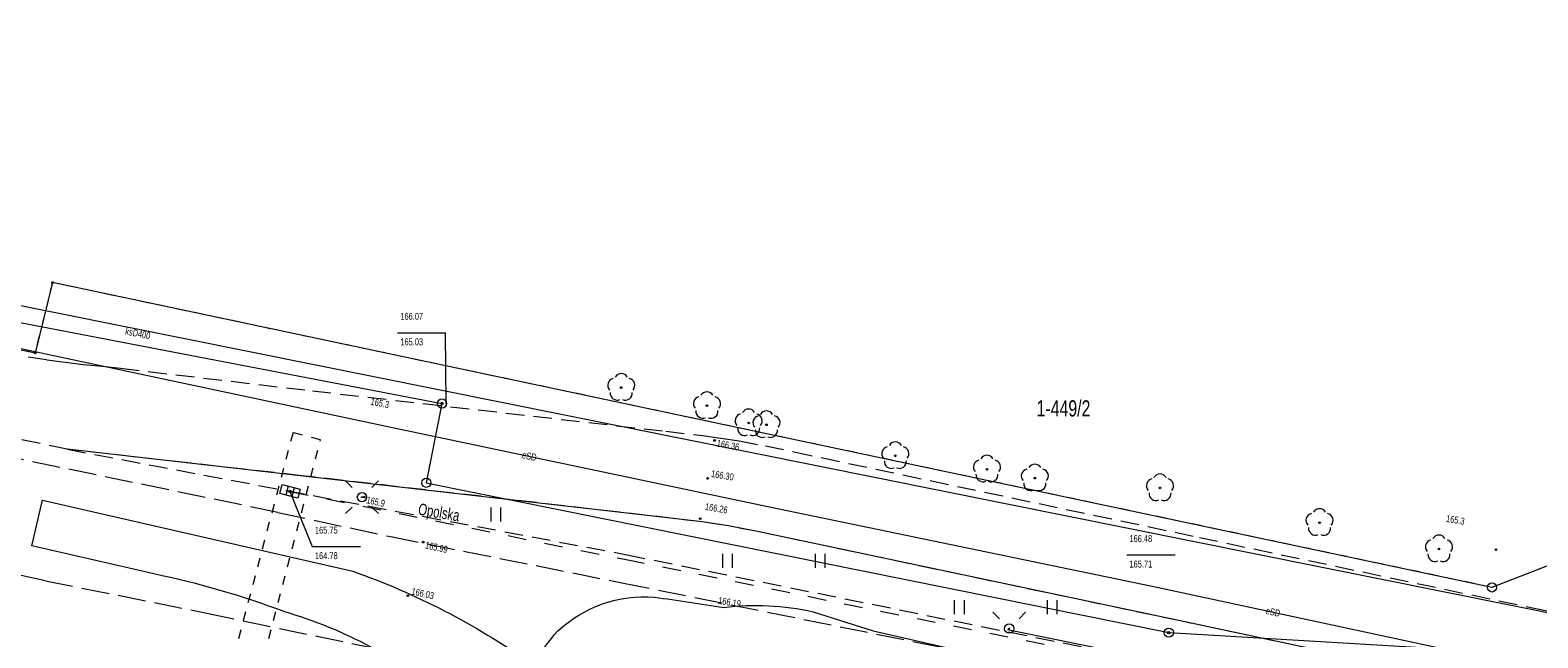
# Model space of a CAD drawing. Header units: millimetres. Extents: x -2869190 to 831897, y -1534405 to -3798.
# Tile 41 of 49: x -4184 to 77109, y -670005 to -637255. Entities that reach past the tile are written whole.
import ezdxf
from ezdxf.xclip import XClip

# ---------------------------------------------------------------- set-up
doc = ezdxf.new("R2010")
doc.units = ezdxf.units.MM
doc.header["$MEASUREMENT"] = 0
doc.header["$XCLIPFRAME"] = 0
for name, pattern in [('1_OTKC', [1500, 1000, -500]), ('1_OTKJ', [2000, 1500, -500]), ('1_OTKZ_B', [1000, 500, -500]), ('1_OTZI', [1500, 1000, -500]), ('3_SUKL', [2000, 1000, -1000]), ('GUZ', [1000, 500, -500])]:
    doc.linetypes.add(name, pattern=pattern)
for name, color, linetype, lineweight in [('Mapa robocza Poniatowa_1_Dzialki_Nr_pióra__7', 7, 'Continuous', 18), ('Mapa robocza Poniatowa_1_Numery_dzialek_Nr_pióra__7', 7, 'Continuous', 18), ('Mapa robocza Poniatowa_1_OTK_E_T_8_Nr_pióra__7', 7, 'Continuous', 18), ('Mapa robocza Poniatowa_1_OTK_L_0_Nr_pióra__7', 7, 'Continuous', 18), ('Mapa robocza Poniatowa_1_OTK_L_2_Nr_pióra__7', 7, 'Continuous', 18), ('Mapa robocza Poniatowa_1_OTK_L_8_Nr_pióra__7', 7, 'Continuous', 18), ('Mapa robocza Poniatowa_1_OTR_T_0_Nr_pióra__7', 7, 'Continuous', 18), ('Mapa robocza Poniatowa_1_OTR_T_1_Nr_pióra__7', 7, 'Continuous', 18), ('Mapa robocza Poniatowa_1_OTZ_L_3_Nr_pióra__7', 7, 'Continuous', 18), ('Mapa robocza Poniatowa_1_OTZ_T_0_Nr_pióra__3', 3, 'Continuous', 18), ('Mapa robocza Poniatowa_1_Punkty_Nr_pióra__7', 7, 'Continuous', 18), ('Mapa robocza Poniatowa_1_SUE_T_3_Nr_pióra__7', 7, 'Continuous', 18), ('Mapa robocza Poniatowa_1_SUEP_E_T_0_Nr_pióra__1', 1, 'Continuous', 18), ('Mapa robocza Poniatowa_1_SUEP_L_0_Nr_pióra__1', 1, 'Continuous', 18), ('Mapa robocza Poniatowa_1_SUK_L_2_Nr_pióra__34', 34, 'Continuous', 18), ('Mapa robocza Poniatowa_1_SUK_T_1_Nr_pióra__34', 34, 'Continuous', 18), ('Mapa robocza Poniatowa_1_SUKP_E_T_0_Nr_pióra__34', 34, 'Continuous', 18), ('Mapa robocza Poniatowa_1_SUKP_L_0_Nr_pióra__34', 34, 'Continuous', 18), ('Mapa robocza Poniatowa_1_SUKR_T_0_Nr_pióra__34', 34, 'Continuous', 18), ('Mapa robocza Poniatowa_1_SUP_T_0_Nr_pióra__7', 7, 'Continuous', 18), ('Mapa robocza Poniatowa_1_SUTP_L_0_Nr_pióra__30', 30, 'Continuous', 18), ('Mapa robocza Poniatowa_1_SUTR_T_0_Nr_pióra__30', 30, 'Continuous', 18), ('Mapa robocza Poniatowa_1_Uzytki_Nr_pióra__90', 3, 'Continuous', 18), ('PZT woda_Nr_pióra__38', 30, 'Continuous', 13)]:
    doc.layers.add(name, color=color, linetype=linetype, lineweight=lineweight)
doc.layers.add('PZT', color=7, linetype='Continuous')
doc.layers.add('PZT woda_Nr_pióra__217', color=7, linetype='Continuous', lineweight=20, true_color=0xd90005)
doc.styles.add('GENERATED_STYLE_1', font='txt')

# ---------------------------------------------------------------- blocks, each defined once
blk = doc.blocks.new('Rysunek_1_1', base_point=(-1018646, -779702))
at = {"layer": 'Mapa robocza Poniatowa_1_Dzialki_Nr_pióra__7', "linetype": 'Continuous'}
for p, q in [((-3913, -654655), (-33313, -648595)), ((-2983, -650855), (-3913, -654655)), ((74637, -667285), (-2983, -650855)), ((81277, -664715), (74637, -667285))]:
    blk.add_line(p, q, dxfattribs=at)
at = {"layer": 'Mapa robocza Poniatowa_1_OTK_L_0_Nr_pióra__7', "linetype": '1_OTKJ'}
for p, q in [((9167, -663245), (-19973, -657235)), ((-3363, -666925), (-22213, -662935)), ((9167, -663245), (15263, -664552)), ((15263, -664552), (27727, -667035)), ((-3363, -666925), (5337, -668675)), ((27727, -667035), (57157, -672975)), ((5337, -668675), (15727, -670845))]:
    blk.add_line(p, q, dxfattribs=at)
at = {"layer": 'Mapa robocza Poniatowa_1_OTK_L_2_Nr_pióra__7', "linetype": '1_OTKC'}
for p, q in [((-2183, -659845), (-30583, -653935)), ((-4283, -654855), (-3283, -655015)), ((-3283, -655015), (-2293, -655145)), ((-2293, -655145), (-1303, -655265)), ((-1303, -655265), (-303, -655365)), ((-303, -655365), (697, -655475)), ((697, -655475), (11037, -656695)), ((11037, -656695), (30087, -658875)), ((30087, -658875), (32067, -659105)), ((32067, -659105), (33057, -659235)), ((33057, -659235), (34047, -659395)), ((10457, -661265), (-2183, -659845)), ((34047, -659395), (35457, -659655)), ((35457, -659655), (37007, -659985)), ((37007, -659985), (58867, -664595)), ((29077, -663405), (10457, -661265)), ((30497, -663575), (29077, -663405)), ((32057, -663755), (30497, -663575)), ((33467, -663975), (32057, -663755)), ((35027, -664275), (33467, -663975)), ((57917, -669115), (35027, -664275)), ((58867, -664595), (76907, -668405)), ((76907, -668405), (88937, -670955)), ((76057, -672955), (57917, -669115))]:
    blk.add_line(p, q, dxfattribs=at)
at = {"layer": 'Mapa robocza Poniatowa_1_OTK_L_8_Nr_pióra__7', "linetype": '1_OTKZ_B'}
for p, q in [((9990, -658938), (6629, -671646)), ((11475, -659340), (9990, -658938)), ((8174, -671976), (11475, -659340))]:
    blk.add_line(p, q, dxfattribs=at)
at = {"layer": 'Mapa robocza Poniatowa_1_OTR_T_0_Nr_pióra__7', "linetype": 'Continuous'}
for centre in [(32717, -659365), (32347, -661415), (31947, -663585), (17007, -664845), (16177, -667735)]:
    blk.add_circle(centre, 45, dxfattribs=at)
at = {"layer": 'Mapa robocza Poniatowa_1_OTR_T_1_Nr_pióra__7', "linetype": 'Continuous'}
for centre in [(13837, -662415), (74857, -665255)]:
    blk.add_circle(centre, 45, dxfattribs=at)
at = {"layer": 'Mapa robocza Poniatowa_1_OTZ_L_3_Nr_pióra__7', "linetype": 'Continuous'}
for p, q in [((29077, -663405), (-2183, -659845)), ((20665, -663730), (20665, -662980)), ((21190, -663730), (21190, -662980)), ((30497, -663575), (29077, -663405)), ((32057, -663755), (30497, -663575)), ((33467, -663975), (32057, -663755)), ((35027, -664275), (33467, -663975)), ((57917, -669115), (35027, -664275)), ((33165, -666230), (33165, -665480)), ((33690, -666230), (33690, -665480)), ((38165, -666230), (38165, -665480)), ((38690, -666230), (38690, -665480)), ((45665, -668730), (45665, -667980)), ((46190, -668730), (46190, -667980)), ((50665, -668730), (50665, -667980)), ((51190, -668730), (51190, -667980)), ((76057, -672955), (57917, -669115))]:
    blk.add_line(p, q, dxfattribs=at)
at = {"layer": 'Mapa robocza Poniatowa_1_OTZ_L_3_Nr_pióra__7', "linetype": '1_OTZI'}
for p, q in [((-2183, -659845), (27987, -665525)), ((27987, -665525), (57437, -671475))]:
    blk.add_line(p, q, dxfattribs=at)
at = {"layer": 'Mapa robocza Poniatowa_1_OTZ_T_0_Nr_pióra__3', "linetype": 'Continuous'}
for centre in [(27687, -656515), (32307, -657495), (34557, -658425), (35517, -658525), (42467, -660195), (47407, -660915), (49987, -661395), (56737, -661925), (65337, -663795), (71777, -665215)]:
    blk.add_circle(centre, 45, dxfattribs=at)
for centre, start, end in [((27687, -656140), 30.14012, 149.85988), ((27331, -656399), 102.14447, 221.86002), ((27467, -656818), 174.14818, 293.85423), ((27908, -656818), 246.14577, 5.85182), ((28044, -656399), 318.13998, 77.85553), ((32307, -657120), 30.14012, 149.85988), ((31951, -657379), 102.14447, 221.86002), ((32664, -657379), 318.13998, 77.85553), ((32087, -657798), 174.14818, 293.85423), ((32528, -657798), 246.14577, 5.85182), ((34201, -658309), 102.14447, 221.86002), ((34557, -658050), 30.14012, 149.85988), ((35161, -658409), 102.14447, 221.86002), ((34914, -658309), 318.13998, 77.85553), ((35517, -658150), 30.14012, 149.85988), ((35874, -658409), 318.13998, 77.85553), ((34337, -658728), 174.14818, 293.85423), ((34778, -658728), 246.14577, 5.85182), ((35297, -658828), 174.14818, 293.85423), ((35738, -658828), 246.14577, 5.85182), ((42111, -660079), 102.14447, 221.86002), ((42467, -659820), 30.14012, 149.85988), ((42824, -660079), 318.13998, 77.85553), ((42247, -660498), 174.14818, 293.85423), ((42688, -660498), 246.14577, 5.85182), ((47051, -660799), 102.14447, 221.86002), ((47407, -660540), 30.14012, 149.85988), ((47764, -660799), 318.13998, 77.85553), ((49987, -661020), 30.14012, 149.85988), ((47187, -661218), 174.14818, 293.85423), ((47628, -661218), 246.14577, 5.85182), ((49631, -661279), 102.14447, 221.86002), ((49767, -661698), 174.14818, 293.85423), ((50208, -661698), 246.14577, 5.85182), ((50344, -661279), 318.13998, 77.85553), ((56381, -661809), 102.14447, 221.86002), ((56737, -661550), 30.14012, 149.85988), ((57094, -661809), 318.13998, 77.85553), ((56517, -662228), 174.14818, 293.85423), ((56958, -662228), 246.14577, 5.85182), ((64981, -663679), 102.14447, 221.86002), ((65337, -663420), 30.14012, 149.85988), ((65694, -663679), 318.13998, 77.85553), ((65117, -664098), 174.14818, 293.85423), ((65558, -664098), 246.14577, 5.85182), ((71421, -665099), 102.14447, 221.86002), ((71777, -664840), 30.14012, 149.85988), ((72134, -665099), 318.13998, 77.85553), ((71557, -665518), 174.14818, 293.85423), ((71998, -665518), 246.14577, 5.85182)]:
    blk.add_arc(centre, 375, start, end, dxfattribs=at)
at = {"layer": 'Mapa robocza Poniatowa_1_Punkty_Nr_pióra__7', "linetype": 'Continuous'}
for centre, radius in [((-2983, -650855), 45), ((-3913, -654655), 45), ((74637, -667285), 250)]:
    blk.add_circle(centre, radius, dxfattribs=at)
at = {"layer": 'Mapa robocza Poniatowa_1_SUE_T_3_Nr_pióra__7', "linetype": 'Continuous'}
for p, q in [((13177, -661894), (12823, -661541)), ((14238, -661894), (14591, -661541)), ((13177, -662955), (12823, -663309)), ((14238, -662955), (14591, -663309)), ((48077, -668974), (47723, -668621)), ((49138, -668974), (49491, -668621))]:
    blk.add_line(p, q, dxfattribs=at)
for centre, radius in [((13707, -662425), 250), ((13707, -662425), 25), ((48607, -669505), 250), ((48607, -669505), 25)]:
    blk.add_circle(centre, radius, dxfattribs=at)
at = {"layer": 'Mapa robocza Poniatowa_1_SUEP_L_0_Nr_pióra__1', "linetype": 'Continuous'}
for p, q in [((-3083, -654765), (-29473, -649125)), ((15347, -658695), (-3083, -654765)), ((35597, -662945), (15347, -658695)), ((56307, -667245), (35597, -662945)), ((82687, -672885), (56307, -667245)), ((48517, -669555), (76147, -675175))]:
    blk.add_line(p, q, dxfattribs=at)
at = {"layer": 'Mapa robocza Poniatowa_1_SUK_L_2_Nr_pióra__34', "linetype": '3_SUKL'}
for p, q in [((9827, -662115), (27952, -665787)), ((27952, -665787), (57397, -671738))]:
    blk.add_line(p, q, dxfattribs=at)
at = {"layer": 'Mapa robocza Poniatowa_1_SUK_T_1_Nr_pióra__34', "linetype": 'Continuous'}
for p, q in [((9280, -662231), (9406, -661747)), ((10248, -662483), (9280, -662231)), ((9406, -661747), (10374, -661999)), ((9721, -661829), (9595, -662313)), ((10060, -661917), (9933, -662401)), ((10374, -661999), (10248, -662483))]:
    blk.add_line(p, q, dxfattribs=at)
at = {"layer": 'Mapa robocza Poniatowa_1_SUKP_L_0_Nr_pióra__34', "linetype": 'Continuous'}
blk.add_line((115917, -676365), (-78547, -637255), dxfattribs=at)
at = {"layer": 'Mapa robocza Poniatowa_1_SUKR_T_0_Nr_pióra__34', "linetype": 'Continuous'}
for p, q in [((9827, -662115), (11022, -665084)), ((11022, -665084), (13627, -665084))]:
    blk.add_line(p, q, dxfattribs=at)
blk.add_circle((9827, -662115), 62.5, dxfattribs=at)
at = {"layer": 'Mapa robocza Poniatowa_1_SUP_T_0_Nr_pióra__7', "linetype": 'Continuous'}
for centre in [(18022, -657375), (17177, -661645), (57207, -669725)]:
    blk.add_circle(centre, 250, dxfattribs=at)
at = {"layer": 'Mapa robocza Poniatowa_1_SUTP_L_0_Nr_pióra__30', "linetype": 'Continuous'}
for p, q in [((-22223, -649665), (18022, -657375)), ((18022, -657375), (17177, -661645)), ((17177, -661645), (57207, -669725)), ((57207, -669725), (78137, -670955))]:
    blk.add_line(p, q, dxfattribs=at)
at = {"layer": 'Mapa robocza Poniatowa_1_SUTR_T_0_Nr_pióra__30', "linetype": 'Continuous'}
for p, q in [((15627, -653562), (18205, -653559)), ((18247, -657395), (18205, -653559)), ((54940, -665538), (57546, -665535))]:
    blk.add_line(p, q, dxfattribs=at)
for centre in [(18022, -657375), (57207, -669725)]:
    blk.add_circle(centre, 62.5, dxfattribs=at)
at = {"layer": 'Mapa robocza Poniatowa_1_Uzytki_Nr_pióra__90', "linetype": 'GUZ'}
for p, q in [((-3913, -654655), (-33313, -648595)), ((-2983, -650855), (-3913, -654655)), ((74637, -667285), (-2983, -650855)), ((81277, -664715), (74637, -667285))]:
    blk.add_line(p, q, dxfattribs=at)
at = {"layer": 'Mapa robocza Poniatowa_1_Numery_dzialek_Nr_pióra__7', "linetype": 'Continuous', "insert": (50081, -657201), "char_height": 875, "attachment_point": 1, "style": 'GENERATED_STYLE_1'}
blk.add_mtext('\\A1;{\\W0.700000x;\\fArial|b0|i0|c238|p38;1-449/2}', dxfattribs=at)
at = {"layer": 'Mapa robocza Poniatowa_1_OTK_E_T_8_Nr_pióra__7', "linetype": 'Continuous', "insert": (16741, -663143), "char_height": 625, "attachment_point": 4, "rotation": 350.29, "style": 'GENERATED_STYLE_1'}
blk.add_mtext('\\A1;{\\W0.700000x;\\fArial|b0|i0|c238|p38;Opolska}', dxfattribs=at)
at = {"layer": 'Mapa robocza Poniatowa_1_OTR_T_0_Nr_pióra__7', "linetype": 'Continuous', "char_height": 375, "style": 'GENERATED_STYLE_1'}
for s, insert, attachment_point, rotation in [('\\A1;{\\W0.700000x;\\fArial|b0|i0|c238|p38;166.36}', (32878, -659323), 1, 349.35552), ('\\A1;{\\W0.700000x;\\fArial|b0|i0|c238|p38;166.30}', (32542, -661153), 4, 350.76917), ('\\A1;{\\W0.700000x;\\fArial|b0|i0|c238|p38;166.26}', (32180, -663108), 7, 350.41183), ('\\A1;{\\W0.700000x;\\fArial|b0|i0|c238|p38;165.99}', (17169, -664809), 1, 347.4), ('\\A1;{\\W0.700000x;\\fArial|b0|i0|c238|p38;166.03}', (16387, -667485), 4, 347.4), ('\\A1;{\\W0.700000x;\\fArial|b0|i0|c238|p38;166.19}', (32954, -667797), 1, 350.5753)]:
    blk.add_mtext(s, dxfattribs=dict(at, insert=insert, attachment_point=attachment_point, rotation=rotation))
at = {"layer": 'Mapa robocza Poniatowa_1_OTR_T_1_Nr_pióra__7', "linetype": 'Continuous', "char_height": 375, "attachment_point": 1, "style": 'GENERATED_STYLE_1'}
for s, insert, rotation in [('\\A1;{\\W0.700000x;\\fArial|b0|i0|c238|p38;165.9}', (13999, -662378), 347.46045), ('\\A1;{\\W0.700000x;\\fArial|b0|i0|c238|p38;165.3}', (72200, -663377), 350.33493)]:
    blk.add_mtext(s, dxfattribs=dict(at, insert=insert, rotation=rotation))
at = {"layer": 'Mapa robocza Poniatowa_1_SUEP_E_T_0_Nr_pióra__1', "linetype": 'Continuous', "char_height": 375, "attachment_point": 4, "style": 'GENERATED_STYLE_1'}
for insert, rotation in [((22353, -660138), 348.138), ((62449, -668537), 347.94)]:
    blk.add_mtext('\\A1;{\\W0.700000x;\\fArial|b0|i0|c238|p38;eSD}', dxfattribs=dict(at, insert=insert, rotation=rotation))
at = {"layer": 'Mapa robocza Poniatowa_1_SUKP_E_T_0_Nr_pióra__34', "linetype": 'Continuous', "insert": (960, -653470), "char_height": 375, "attachment_point": 4, "rotation": 348.44, "style": 'GENERATED_STYLE_1'}
blk.add_mtext('\\A1;{\\W0.700000x;\\fArial|b0|i0|c238|p38;ksD400}', dxfattribs=at)
at = {"layer": 'Mapa robocza Poniatowa_1_SUKR_T_0_Nr_pióra__34', "linetype": 'Continuous', "char_height": 375, "attachment_point": 1, "style": 'GENERATED_STYLE_1'}
for s, insert in [('\\A1;{\\W0.700000x;\\fArial|b0|i0|c238|p38;165.75}', (11172, -664014)), ('\\A1;{\\W0.700000x;\\fArial|b0|i0|c238|p38;164.78}', (11172, -665389))]:
    blk.add_mtext(s, dxfattribs=dict(at, insert=insert))
at = {"layer": 'Mapa robocza Poniatowa_1_SUTR_T_0_Nr_pióra__30', "linetype": 'Continuous', "char_height": 375, "style": 'GENERATED_STYLE_1'}
for s, insert, attachment_point, rotation in [('\\A1;{\\W0.700000x;\\fArial|b0|i0|c238|p38;166.07}', (15775, -652491), 1, 0.07201), ('\\A1;{\\W0.700000x;\\fArial|b0|i0|c238|p38;165.03}', (15777, -653866), 1, 0.07201), ('\\A1;{\\W0.700000x;\\fArial|b0|i0|c238|p38;165.3}', (14184, -657257), 4, 348.95), ('\\A1;{\\W0.700000x;\\fArial|b0|i0|c238|p38;166.48}', (55089, -664467), 1, 0.07001), ('\\A1;{\\W0.700000x;\\fArial|b0|i0|c238|p38;165.71}', (55090, -665842), 1, 0.07001)]:
    blk.add_mtext(s, dxfattribs=dict(at, insert=insert, attachment_point=attachment_point, rotation=rotation))

msp = doc.modelspace()

# ---------------------------------------------------------------- linework, layer by layer
at = {"layer": 'PZT woda_Nr_pióra__217', "linetype": 'Continuous', "flags": 128}
msp.add_lwpolyline([(58195.8, -673482.9), (57642.3, -675953.7), (41848.9, -672534.1), (37618.9, -671862, 0.2590145), (29890.2, -674075.9, 0.151752), (26367.8, -680643, 0.2032655), (26892.6, -683394.3), (30680.9, -690165.8), (34100.5, -691075), (33349.4, -693506.3), (27715.9, -692794.7), (25852.6, -692559.3, -0.2962676), (21015.1, -687517.1, -0.0790473), (21133.7, -680776.7), (22062.7, -675953.7), (22398.7, -673384.1, -0.1392192), (24266.5, -669626.6, -0.2067993), (29475.1, -667809.9, -0.0015386), (33211, -668363.4, -0.0871398), (38034, -668600.6), (41272.4, -669632)], format="xyb", close=True, dxfattribs=at)
at = {"layer": 'PZT woda_Nr_pióra__38', "linetype": 'Continuous', "flags": 128}
msp.add_lwpolyline([(18373.2, -673393.2, 0.1087226), (9549.5, -668611.3, 0.039429), (2490.5, -666561.9), (-4084.6, -665053.3), (-3516.4, -662576.7), (13215.7, -666415.7, -0.0681844), (22734.6, -671319.7, -0.1362576)], format="xyb", dxfattribs=at)

# ---------------------------------------------------------------- block references
at = {"layer": 'PZT', "linetype": 'Continuous'}
ref = msp.add_blockref('Rysunek_1_1', (-1018646.4, -779702.2), dxfattribs=at)
XClip(ref).set_block_clipping_path([(-2869189.9993924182, -1534404.713409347), (831897.1808271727, -24999.7134100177)])

doc.saveas('drawing.dxf')
